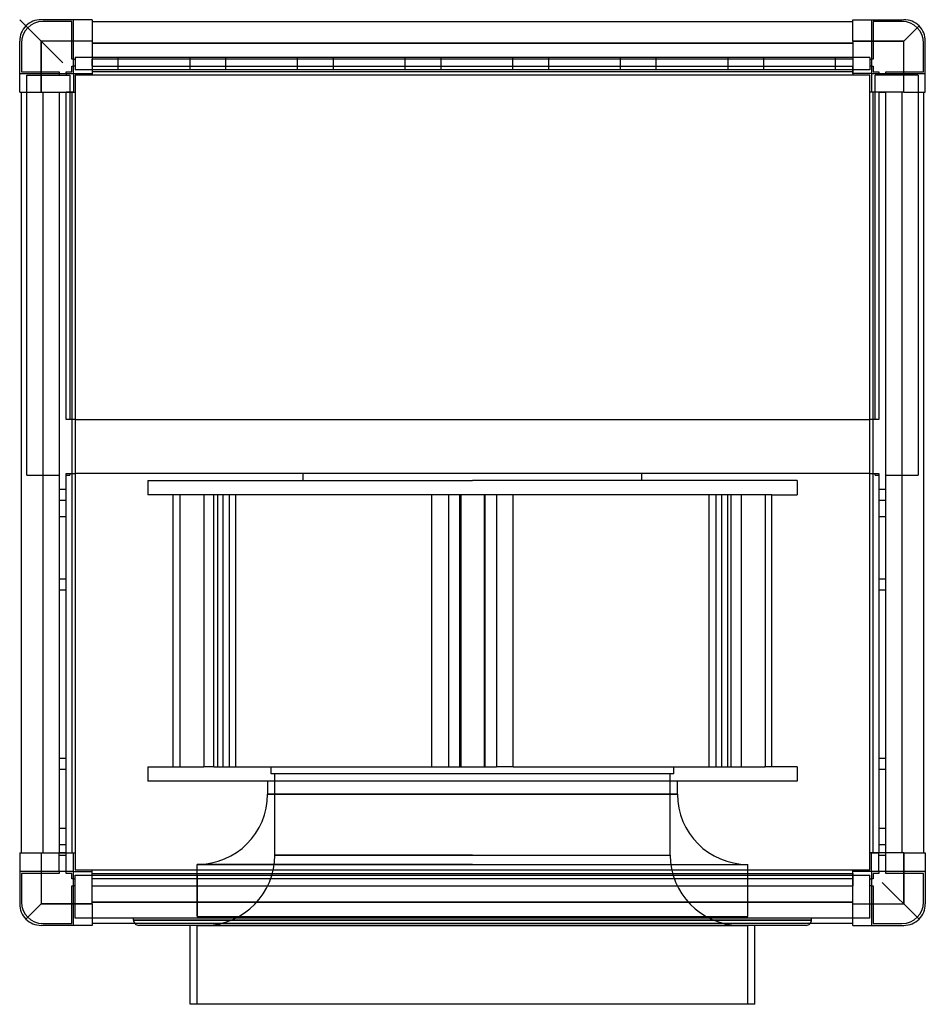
# Model space of a CAD drawing. Header units: millimetres. Extents: x -253 to 253, y -296 to 253.
import ezdxf

# ---------------------------------------------------------------- set-up
doc = ezdxf.new("R2010")
doc.units = ezdxf.units.MM
doc.layers.add('HIDDEN', color=7, linetype='Continuous')
doc.layers.add('THICK', color=7, linetype='Continuous')

msp = doc.modelspace()

# ---------------------------------------------------------------- linework, layer by layer
at = {"layer": 'HIDDEN'}
for p, q in [((-252.5, 252.5), (-240.5, 240.5)), ((-240.5, 252.5), (-240.5, 252.5)), ((-240.5, 252.5), (-240.5, 252.5)), ((-239.5, 251.5), (-239.5, 251.5)), ((-223.5, 251.5), (-239.5, 251.5)), ((-223.5, 251.5), (-223.5, 251.5)), ((-223.5, 230.5), (-223.5, 251.5)), ((-222.5, 252.5), (-222.5, 252.5)), ((-222.5, 252.5), (-222.5, 252.5)), ((-222.5, 222.5), (-222.5, 252.5)), ((-212.1, 252.5), (-212.1, 252.5)), ((-212.1, 252.5), (-212.1, 252.5)), ((-212.1, 251.5), (-212.1, 251.5)), ((-212.1, 251.5), (-212.1, 251.5)), ((212.1, 252.5), (212.1, 252.5)), ((212.1, 252.5), (212.1, 252.5)), ((212.1, 251.5), (212.1, 251.5)), ((212.1, 251.5), (212.1, 251.5)), ((222.5, 252.5), (222.5, 252.5)), ((222.5, 252.5), (222.5, 222.5)), ((222.5, 252.5), (222.5, 252.5)), ((223.5, 251.5), (223.5, 251.5)), ((239.5, 251.5), (223.5, 251.5)), ((223.5, 251.5), (223.5, 230.5)), ((239.5, 251.5), (239.5, 251.5)), ((240.5, 252.5), (240.5, 252.5)), ((240.5, 252.5), (240.5, 252.5)), ((240.5, 240.5), (248.99, 248.99)), ((-252.5, 240.5), (-252.5, 240.5)), ((-252.5, 240.5), (-252.5, 240.5)), ((-251.5, 239.5), (-251.5, 223.5)), ((-251.5, 239.5), (-251.5, 239.5)), ((-212.1, 240.5), (-240.5, 240.5)), ((-240.5, 212.1), (-240.5, 240.5)), ((212.1, 239.5), (-212.1, 239.5)), ((212.1, 240.5), (240.5, 240.5)), ((240.5, 212.1), (240.5, 240.5)), ((251.5, 239.5), (251.5, 239.5)), ((251.5, 223.5), (251.5, 239.5)), ((252.5, 240.5), (252.5, 240.5)), ((252.5, 240.5), (252.5, 240.5)), ((221.5, 231.5), (-221.5, 231.5)), ((-221.5, 231.5), (-221.5, 224.5)), ((-221.5, 231.5), (-221.5, 231.5)), ((-197.5, 231.5), (-197.5, 231.5)), ((-197.5, 231.5), (-197.5, 231.5)), ((-197.5, 231.5), (-197.5, 231.5)), ((-197.5, 231.5), (-197.5, 231.5)), ((-197.5, 231.5), (-197.5, 231.5)), ((-197.5, 231.5), (-197.5, 231.5)), ((-197.5, 231.5), (-197.5, 231.5)), ((-197.5, 224.5), (-197.5, 231.5)), ((-157.5, 231.5), (-157.5, 231.5)), ((-157.5, 231.5), (-157.5, 231.5)), ((-157.5, 231.5), (-157.5, 231.5)), ((-157.5, 231.5), (-157.5, 231.5)), ((-157.5, 231.5), (-157.5, 231.5)), ((-157.5, 231.5), (-157.5, 231.5)), ((-157.5, 224.5), (-157.5, 231.5)), ((-157.5, 231.5), (-157.5, 231.5)), ((-137.5, 231.5), (-137.5, 231.5)), ((-137.5, 231.5), (-137.5, 231.5)), ((-137.5, 231.5), (-137.5, 231.5)), ((-137.5, 231.5), (-137.5, 231.5)), ((-137.5, 231.5), (-137.5, 231.5)), ((-137.5, 231.5), (-137.5, 231.5)), ((-137.5, 231.5), (-137.5, 231.5)), ((-137.5, 224.5), (-137.5, 231.5)), ((-97.5, 231.5), (-97.5, 231.5)), ((-97.5, 231.5), (-97.5, 231.5)), ((-97.5, 231.5), (-97.5, 231.5)), ((-97.5, 231.5), (-97.5, 231.5)), ((-97.5, 231.5), (-97.5, 231.5)), ((-97.5, 231.5), (-97.5, 231.5)), ((-97.5, 224.5), (-97.5, 231.5)), ((-97.5, 231.5), (-97.5, 231.5)), ((-77.5, 231.5), (-77.5, 231.5)), ((-77.5, 231.5), (-77.5, 231.5)), ((-77.5, 231.5), (-77.5, 231.5)), ((-77.5, 231.5), (-77.5, 231.5)), ((-77.5, 231.5), (-77.5, 231.5)), ((-77.5, 231.5), (-77.5, 231.5)), ((-77.5, 231.5), (-77.5, 231.5)), ((-77.5, 224.5), (-77.5, 231.5)), ((-37.5, 231.5), (-37.5, 231.5)), ((-37.5, 231.5), (-37.5, 231.5)), ((-37.5, 231.5), (-37.5, 231.5)), ((-37.5, 231.5), (-37.5, 231.5)), ((-37.5, 231.5), (-37.5, 231.5)), ((-37.5, 231.5), (-37.5, 231.5)), ((-37.5, 224.5), (-37.5, 231.5)), ((-37.5, 231.5), (-37.5, 231.5)), ((-17.5, 231.5), (-17.5, 231.5)), ((-17.5, 231.5), (-17.5, 231.5)), ((-17.5, 231.5), (-17.5, 231.5)), ((-17.5, 231.5), (-17.5, 231.5)), ((-17.5, 231.5), (-17.5, 231.5)), ((-17.5, 231.5), (-17.5, 231.5)), ((-17.5, 231.5), (-17.5, 231.5)), ((-17.5, 224.5), (-17.5, 231.5)), ((22.5, 231.5), (22.5, 231.5)), ((22.5, 231.5), (22.5, 231.5)), ((22.5, 231.5), (22.5, 231.5)), ((22.5, 231.5), (22.5, 231.5)), ((22.5, 231.5), (22.5, 231.5)), ((22.5, 231.5), (22.5, 231.5)), ((22.5, 224.5), (22.5, 231.5)), ((22.5, 231.5), (22.5, 231.5)), ((42.5, 231.5), (42.5, 231.5)), ((42.5, 231.5), (42.5, 231.5)), ((42.5, 231.5), (42.5, 231.5)), ((42.5, 231.5), (42.5, 231.5)), ((42.5, 231.5), (42.5, 231.5)), ((42.5, 231.5), (42.5, 231.5)), ((42.5, 231.5), (42.5, 231.5)), ((42.5, 224.5), (42.5, 231.5)), ((82.5, 231.5), (82.5, 231.5)), ((82.5, 231.5), (82.5, 231.5)), ((82.5, 231.5), (82.5, 231.5)), ((82.5, 231.5), (82.5, 231.5)), ((82.5, 231.5), (82.5, 231.5)), ((82.5, 231.5), (82.5, 231.5)), ((82.5, 224.5), (82.5, 231.5)), ((82.5, 231.5), (82.5, 231.5)), ((102.5, 231.5), (102.5, 231.5)), ((102.5, 231.5), (102.5, 231.5)), ((102.5, 231.5), (102.5, 231.5)), ((102.5, 231.5), (102.5, 231.5)), ((102.5, 231.5), (102.5, 231.5)), ((102.5, 231.5), (102.5, 231.5)), ((102.5, 231.5), (102.5, 231.5)), ((102.5, 224.5), (102.5, 231.5)), ((142.5, 231.5), (142.5, 231.5)), ((142.5, 231.5), (142.5, 231.5)), ((142.5, 231.5), (142.5, 231.5)), ((142.5, 231.5), (142.5, 231.5)), ((142.5, 231.5), (142.5, 231.5)), ((142.5, 231.5), (142.5, 231.5)), ((142.5, 224.5), (142.5, 231.5)), ((142.5, 231.5), (142.5, 231.5)), ((162.5, 231.5), (162.5, 231.5)), ((162.5, 231.5), (162.5, 231.5)), ((162.5, 231.5), (162.5, 231.5)), ((162.5, 231.5), (162.5, 231.5)), ((162.5, 231.5), (162.5, 231.5)), ((162.5, 231.5), (162.5, 231.5)), ((162.5, 231.5), (162.5, 231.5)), ((162.5, 224.5), (162.5, 231.5)), ((202.5, 231.5), (202.5, 231.5)), ((202.5, 231.5), (202.5, 231.5)), ((202.5, 231.5), (202.5, 231.5)), ((202.5, 231.5), (202.5, 231.5)), ((202.5, 231.5), (202.5, 231.5)), ((202.5, 231.5), (202.5, 231.5)), ((202.5, 224.5), (202.5, 231.5)), ((202.5, 231.5), (202.5, 231.5)), ((221.5, 231.5), (221.5, 231.5)), ((221.5, 231.5), (221.5, 224.5)), ((-223.5, 230.5), (-223.5, 230.5)), ((-222.5, 230.5), (-223.5, 230.5)), ((-223.5, 226.5), (-222.5, 226.5)), ((-223.5, 226.5), (-223.5, 226.5)), ((-223.5, 223.5), (-223.5, 226.5)), ((-222.5, 230.5), (-221.5, 230.5)), ((-221.5, 226.5), (-222.5, 226.5)), ((-221.5, 230.5), (-221.5, 230.5)), ((-221.5, 226.5), (-221.5, 226.5)), ((-212.1, 230.5), (-212.1, 230.5)), ((-212.1, 230.5), (-212.1, 230.5)), ((212.1, 230.5), (-212.1, 230.5)), ((-212.1, 230.5), (-212.1, 230.5)), ((-212.1, 230.5), (-212.1, 230.5)), ((-212.1, 226.5), (-212.1, 230.5)), ((-212.1, 226.5), (-212.1, 226.5)), ((-212.1, 226.5), (-212.1, 226.5)), ((-212.1, 226.5), (-212.1, 226.5)), ((-212.1, 226.5), (212.1, 226.5)), ((-212.1, 226.5), (-212.1, 226.5)), ((-212.1, 226.5), (-212.1, 223.5)), ((212.1, 230.5), (212.1, 230.5)), ((212.1, 230.5), (212.1, 226.5)), ((212.1, 230.5), (212.1, 230.5)), ((212.1, 230.5), (212.1, 230.5)), ((212.1, 230.5), (212.1, 230.5)), ((212.1, 226.5), (212.1, 226.5)), ((212.1, 226.5), (212.1, 226.5)), ((212.1, 226.5), (212.1, 226.5)), ((212.1, 226.5), (212.1, 226.5)), ((212.1, 223.5), (212.1, 226.5)), ((221.5, 230.5), (221.5, 230.5)), ((221.5, 230.5), (222.5, 230.5)), ((221.5, 226.5), (221.5, 226.5)), ((222.5, 226.5), (221.5, 226.5)), ((223.5, 230.5), (222.5, 230.5)), ((222.5, 226.5), (223.5, 226.5)), ((223.5, 230.5), (223.5, 230.5)), ((223.5, 226.5), (223.5, 226.5)), ((223.5, 226.5), (223.5, 223.5)), ((-252.5, 222.5), (-252.5, 222.5)), ((-252.5, 222.5), (-222.5, 222.5)), ((-252.5, 222.5), (-252.5, 222.5)), ((-251.5, 223.5), (-251.5, 223.5)), ((-251.5, 223.5), (-230.5, 223.5)), ((-248.5, 221.5), (-248.5, 221.5)), ((-248.5, 221.5), (-224.5, 221.5)), ((-248.5, -1.5), (-248.5, 221.5)), ((-230.5, 223.5), (-230.5, 222.5)), ((-230.5, 223.5), (-230.5, 223.5)), ((-230.5, 222.5), (-230.5, 221.5)), ((-230.5, 221.5), (-230.5, 221.5)), ((-226.5, 223.5), (-226.5, 223.5)), ((-226.5, 222.5), (-226.5, 223.5)), ((-226.5, 223.5), (-223.5, 223.5)), ((-226.5, 222.5), (-226.5, 221.5)), ((-226.5, 221.5), (-226.5, 221.5)), ((-224.5, 221.5), (-224.5, 221.5)), ((-224.5, 221.5), (-224.5, 29.5)), ((-223.5, 223.5), (-223.5, 223.5)), ((-222.5, 222.5), (-222.5, 222.5)), ((-222.5, 222.5), (-222.5, 222.5)), ((-222.5, 222.5), (-222.5, 222.5)), ((-222.5, 222.5), (-222.5, 222.5)), ((221.5, 224.5), (-221.5, 224.5)), ((-221.5, 224.5), (-221.5, 224.5)), ((-221.5, 221.5), (-221.5, 221.5)), ((-221.5, 221.5), (-221.5, 221.5)), ((-212.1, 223.5), (-212.1, 222.5)), ((-212.1, 223.5), (-212.1, 223.5)), ((-212.1, 223.5), (-212.1, 223.5)), ((-212.1, 223.5), (-212.1, 223.5)), ((-212.1, 223.5), (-212.1, 223.5)), ((-212.1, 222.5), (-212.1, 222.5)), ((-212.1, 222.5), (-212.1, 222.5)), ((-212.1, 222.5), (-212.1, 222.5)), ((-212.1, 222.5), (-212.1, 222.5)), ((-212.1, 222.5), (-212.1, 222.5)), ((-212.1, 222.5), (-212.1, 222.5)), ((-212.1, 221.5), (-212.1, 221.5)), ((-212.1, 221.5), (-212.1, 221.5)), ((-197.5, 224.5), (-197.5, 224.5)), ((-197.5, 224.5), (-197.5, 224.5)), ((-197.5, 224.5), (-197.5, 224.5)), ((-197.5, 224.5), (-197.5, 224.5)), ((-197.5, 224.5), (-197.5, 224.5)), ((-197.5, 224.5), (-197.5, 224.5)), ((-197.5, 224.5), (-197.5, 224.5)), ((-157.5, 224.5), (-157.5, 224.5)), ((-157.5, 224.5), (-157.5, 224.5)), ((-157.5, 224.5), (-157.5, 224.5)), ((-157.5, 224.5), (-157.5, 224.5)), ((-157.5, 224.5), (-157.5, 224.5)), ((-157.5, 224.5), (-157.5, 224.5)), ((-157.5, 224.5), (-157.5, 224.5)), ((-137.5, 224.5), (-137.5, 224.5)), ((-137.5, 224.5), (-137.5, 224.5)), ((-137.5, 224.5), (-137.5, 224.5)), ((-137.5, 224.5), (-137.5, 224.5)), ((-137.5, 224.5), (-137.5, 224.5)), ((-137.5, 224.5), (-137.5, 224.5)), ((-137.5, 224.5), (-137.5, 224.5)), ((-97.5, 224.5), (-97.5, 224.5)), ((-97.5, 224.5), (-97.5, 224.5)), ((-97.5, 224.5), (-97.5, 224.5)), ((-97.5, 224.5), (-97.5, 224.5)), ((-97.5, 224.5), (-97.5, 224.5)), ((-97.5, 224.5), (-97.5, 224.5)), ((-97.5, 224.5), (-97.5, 224.5)), ((-77.5, 224.5), (-77.5, 224.5)), ((-77.5, 224.5), (-77.5, 224.5)), ((-77.5, 224.5), (-77.5, 224.5)), ((-77.5, 224.5), (-77.5, 224.5)), ((-77.5, 224.5), (-77.5, 224.5)), ((-77.5, 224.5), (-77.5, 224.5)), ((-77.5, 224.5), (-77.5, 224.5)), ((-37.5, 224.5), (-37.5, 224.5)), ((-37.5, 224.5), (-37.5, 224.5)), ((-37.5, 224.5), (-37.5, 224.5)), ((-37.5, 224.5), (-37.5, 224.5)), ((-37.5, 224.5), (-37.5, 224.5)), ((-37.5, 224.5), (-37.5, 224.5)), ((-37.5, 224.5), (-37.5, 224.5)), ((-17.5, 224.5), (-17.5, 224.5)), ((-17.5, 224.5), (-17.5, 224.5)), ((-17.5, 224.5), (-17.5, 224.5)), ((-17.5, 224.5), (-17.5, 224.5)), ((-17.5, 224.5), (-17.5, 224.5)), ((-17.5, 224.5), (-17.5, 224.5)), ((-17.5, 224.5), (-17.5, 224.5)), ((22.5, 224.5), (22.5, 224.5)), ((22.5, 224.5), (22.5, 224.5)), ((22.5, 224.5), (22.5, 224.5)), ((22.5, 224.5), (22.5, 224.5)), ((22.5, 224.5), (22.5, 224.5)), ((22.5, 224.5), (22.5, 224.5)), ((22.5, 224.5), (22.5, 224.5)), ((42.5, 224.5), (42.5, 224.5)), ((42.5, 224.5), (42.5, 224.5)), ((42.5, 224.5), (42.5, 224.5)), ((42.5, 224.5), (42.5, 224.5)), ((42.5, 224.5), (42.5, 224.5)), ((42.5, 224.5), (42.5, 224.5)), ((42.5, 224.5), (42.5, 224.5)), ((82.5, 224.5), (82.5, 224.5)), ((82.5, 224.5), (82.5, 224.5)), ((82.5, 224.5), (82.5, 224.5)), ((82.5, 224.5), (82.5, 224.5)), ((82.5, 224.5), (82.5, 224.5)), ((82.5, 224.5), (82.5, 224.5)), ((82.5, 224.5), (82.5, 224.5)), ((102.5, 224.5), (102.5, 224.5)), ((102.5, 224.5), (102.5, 224.5)), ((102.5, 224.5), (102.5, 224.5)), ((102.5, 224.5), (102.5, 224.5)), ((102.5, 224.5), (102.5, 224.5)), ((102.5, 224.5), (102.5, 224.5)), ((102.5, 224.5), (102.5, 224.5)), ((142.5, 224.5), (142.5, 224.5)), ((142.5, 224.5), (142.5, 224.5)), ((142.5, 224.5), (142.5, 224.5)), ((142.5, 224.5), (142.5, 224.5)), ((142.5, 224.5), (142.5, 224.5)), ((142.5, 224.5), (142.5, 224.5)), ((142.5, 224.5), (142.5, 224.5)), ((162.5, 224.5), (162.5, 224.5)), ((162.5, 224.5), (162.5, 224.5)), ((162.5, 224.5), (162.5, 224.5)), ((162.5, 224.5), (162.5, 224.5)), ((162.5, 224.5), (162.5, 224.5)), ((162.5, 224.5), (162.5, 224.5)), ((162.5, 224.5), (162.5, 224.5)), ((202.5, 224.5), (202.5, 224.5)), ((202.5, 224.5), (202.5, 224.5)), ((202.5, 224.5), (202.5, 224.5)), ((202.5, 224.5), (202.5, 224.5)), ((202.5, 224.5), (202.5, 224.5)), ((202.5, 224.5), (202.5, 224.5)), ((202.5, 224.5), (202.5, 224.5)), ((212.1, 222.5), (212.1, 223.5)), ((212.1, 223.5), (212.1, 223.5)), ((212.1, 223.5), (212.1, 223.5)), ((212.1, 223.5), (212.1, 223.5)), ((212.1, 223.5), (212.1, 223.5)), ((212.1, 222.5), (212.1, 222.5)), ((212.1, 222.5), (212.1, 222.5)), ((212.1, 222.5), (212.1, 222.5)), ((212.1, 222.5), (212.1, 222.5)), ((212.1, 222.5), (212.1, 222.5)), ((212.1, 222.5), (212.1, 222.5)), ((212.1, 221.5), (212.1, 221.5)), ((212.1, 221.5), (212.1, 221.5)), ((221.5, 224.5), (221.5, 224.5)), ((221.5, 221.5), (221.5, 221.5)), ((221.5, 221.5), (221.5, 221.5)), ((222.5, 222.5), (222.5, 222.5)), ((222.5, 222.5), (222.5, 222.5)), ((222.5, 222.5), (252.5, 222.5)), ((222.5, 222.5), (222.5, 222.5)), ((222.5, 222.5), (222.5, 222.5)), ((223.5, 223.5), (223.5, 223.5)), ((223.5, 223.5), (226.5, 223.5)), ((224.5, 221.5), (224.5, 221.5)), ((248.5, 221.5), (224.5, 221.5)), ((224.5, 29.5), (224.5, 221.5)), ((226.5, 223.5), (226.5, 222.5)), ((226.5, 223.5), (226.5, 223.5)), ((226.5, 222.5), (226.5, 221.5)), ((226.5, 221.5), (226.5, 221.5)), ((230.5, 223.5), (230.5, 223.5)), ((230.5, 223.5), (251.5, 223.5)), ((230.5, 222.5), (230.5, 223.5)), ((230.5, 222.5), (230.5, 221.5)), ((230.5, 221.5), (230.5, 221.5)), ((248.5, 221.5), (248.5, 221.5)), ((248.5, 221.5), (248.5, -1.5)), ((251.5, 223.5), (251.5, 223.5)), ((252.5, 222.5), (252.5, 222.5)), ((252.5, 222.5), (252.5, 222.5)), ((-252.5, 212.1), (-252.5, 212.1)), ((-252.5, 212.1), (-252.5, 212.1)), ((-251.5, 212.1), (-251.5, 212.1)), ((-251.5, 212.1), (-251.5, 212.1)), ((-239.5, -212.1), (-239.5, 212.1)), ((-230.5, 212.1), (-230.5, 212.1)), ((-230.5, 212.1), (-230.5, 212.1)), ((-230.5, 212.1), (-230.5, 212.1)), ((-230.5, 212.1), (-230.5, -212.1)), ((-230.5, 212.1), (-230.5, 212.1)), ((-230.5, 212.1), (-226.5, 212.1)), ((-226.5, 212.1), (-226.5, 212.1)), ((-226.5, 212.1), (-226.5, 212.1)), ((-226.5, 212.1), (-226.5, 212.1)), ((-226.5, 212.1), (-226.5, 212.1)), ((-226.5, 29.5), (-226.5, 212.1)), ((-223.5, 212.1), (-226.5, 212.1)), ((-222.5, 212.1), (-223.5, 212.1)), ((-223.5, 212.1), (-223.5, 212.1)), ((-223.5, 212.1), (-223.5, 212.1)), ((-223.5, 212.1), (-223.5, 212.1)), ((-223.5, 212.1), (-223.5, 212.1)), ((-222.5, 212.1), (-222.5, 212.1)), ((-222.5, 212.1), (-222.5, 212.1)), ((-222.5, 212.1), (-222.5, 212.1)), ((-222.5, 212.1), (-222.5, 212.1)), ((-222.5, 212.1), (-222.5, 212.1)), ((-222.5, 212.1), (-222.5, 212.1)), ((-221.5, 212.1), (-221.5, 212.1)), ((-221.5, 212.1), (-221.5, 212.1)), ((221.5, 212.1), (221.5, 212.1)), ((221.5, 212.1), (221.5, 212.1)), ((223.5, 212.1), (222.5, 212.1)), ((222.5, 212.1), (222.5, 212.1)), ((222.5, 212.1), (222.5, 212.1)), ((222.5, 212.1), (222.5, 212.1)), ((222.5, 212.1), (222.5, 212.1)), ((222.5, 212.1), (222.5, 212.1)), ((222.5, 212.1), (222.5, 212.1)), ((226.5, 212.1), (223.5, 212.1)), ((223.5, 212.1), (223.5, 212.1)), ((223.5, 212.1), (223.5, 212.1)), ((223.5, 212.1), (223.5, 212.1)), ((223.5, 212.1), (223.5, 212.1)), ((226.5, 212.1), (226.5, 212.1)), ((226.5, 212.1), (226.5, 212.1)), ((226.5, 212.1), (230.5, 212.1)), ((226.5, 212.1), (226.5, 29.5)), ((226.5, 212.1), (226.5, 212.1)), ((226.5, 212.1), (226.5, 212.1)), ((230.5, 212.1), (230.5, 212.1)), ((230.5, 212.1), (230.5, 212.1)), ((230.5, 212.1), (230.5, 212.1)), ((230.5, -212.1), (230.5, 212.1)), ((230.5, 212.1), (230.5, 212.1)), ((239.5, 212.1), (239.5, -212.1)), ((251.5, 212.1), (251.5, 212.1)), ((251.5, 212.1), (251.5, 212.1)), ((252.5, 212.1), (252.5, 212.1)), ((252.5, 212.1), (252.5, 212.1)), ((-226.5, 29.5), (-226.5, 29.5)), ((-226.5, 29.5), (-226.5, 29.5)), ((-223.5, 29.5), (-226.5, 29.5)), ((-224.5, 29.5), (-224.5, 29.5)), ((-221.5, 29.5), (-223.5, 29.5)), ((-223.5, 29.5), (-223.5, 29.5)), ((-223.5, 29.5), (-223.5, 29.5)), ((-221.5, 29.5), (221.5, 29.5)), ((-221.5, 29.5), (-221.5, 29.5)), ((-221.5, 29.5), (-221.5, 29.5)), ((221.5, 29.5), (221.5, 29.5)), ((223.5, 29.5), (221.5, 29.5)), ((221.5, 29.5), (221.5, 29.5)), ((223.5, 29.5), (223.5, 29.5)), ((226.5, 29.5), (223.5, 29.5)), ((223.5, 29.5), (223.5, 29.5)), ((224.5, 29.5), (224.5, 29.5)), ((226.5, 29.5), (226.5, 29.5)), ((226.5, 29.5), (226.5, 29.5)), ((-248.5, -1.5), (-230.5, -1.5)), ((-248.5, -1.5), (-248.5, -1.5)), ((-230.5, -1.5), (-230.5, -1.5)), ((-226.5, -0.5), (-223.5, -0.5)), ((-226.5, -0.5), (-226.5, -0.5)), ((-226.5, -0.5), (-226.5, -0.5)), ((-226.5, -212.1), (-226.5, -0.5)), ((-226.5, -1.5), (-224.5, -1.5)), ((-226.5, -1.5), (-226.5, -1.5)), ((-224.5, -0.5), (-224.5, -0.5)), ((-224.5, -0.5), (-224.5, -1.5)), ((-224.5, -1.5), (-224.5, -1.5)), ((-223.5, -0.5), (-221.5, -0.5)), ((-223.5, -0.5), (-223.5, -0.5)), ((-223.5, -0.5), (-223.5, -0.5)), ((221.5, -0.5), (-221.5, -0.5)), ((-221.5, -0.5), (-221.5, -0.5)), ((-221.5, -0.5), (-221.5, -0.5)), ((-181.12, -4.5), (0, -4.5)), ((-181.12, -4.5), (-181.12, -12.5)), ((-94.5, -4.5), (-94.5, -0.5)), ((181.12, -4.5), (0, -4.5)), ((94.5, -4.5), (94.5, -0.5)), ((181.12, -4.5), (181.12, -12.5)), ((221.5, -0.5), (221.5, -0.5)), ((221.5, -0.5), (223.5, -0.5)), ((221.5, -0.5), (221.5, -0.5)), ((223.5, -0.5), (223.5, -0.5)), ((223.5, -0.5), (226.5, -0.5)), ((223.5, -0.5), (223.5, -0.5)), ((224.5, -0.5), (224.5, -0.5)), ((224.5, -1.5), (224.5, -0.5)), ((224.5, -1.5), (226.5, -1.5)), ((224.5, -1.5), (224.5, -1.5)), ((226.5, -0.5), (226.5, -0.5)), ((226.5, -0.5), (226.5, -0.5)), ((226.5, -0.5), (226.5, -212.1)), ((226.5, -1.5), (226.5, -1.5)), ((230.5, -1.5), (248.5, -1.5)), ((230.5, -1.5), (230.5, -1.5)), ((248.5, -1.5), (248.5, -1.5)), ((-226.5, -9.5), (-230.5, -9.5)), ((-226.5, -9.5), (-230.5, -9.5)), ((-226.5, -9.5), (-230.5, -9.5)), ((-226.5, -9.5), (-230.5, -9.5)), ((230.5, -9.5), (226.5, -9.5)), ((230.5, -9.5), (226.5, -9.5)), ((230.5, -9.5), (226.5, -9.5)), ((230.5, -9.5), (226.5, -9.5)), ((-226.5, -15.5), (-230.5, -15.5)), ((-226.5, -15.5), (-230.5, -15.5)), ((-226.5, -15.5), (-230.5, -15.5)), ((-226.5, -15.5), (-230.5, -15.5)), ((-149.75, -12.5), (-181.12, -12.5)), ((-166.95, -164), (-166.95, -12.5)), ((-163.11, -12.5), (-163.11, -164)), ((-149.75, -12.5), (-149.75, -164)), ((-144.31, -12.5), (-149.75, -12.5)), ((0, -12.5), (-144.31, -12.5)), ((-144.31, -164), (-144.31, -12.5)), ((-142.22, -12.5), (-142.22, -164)), ((-139.12, -164), (-139.12, -12.5)), ((-135.75, -12.5), (-135.75, -164)), ((-132.02, -164), (-132.02, -12.5)), ((-22.64, -164), (-22.64, -12.5)), ((-13.36, -12.5), (-13.36, -164)), ((-7.1, -164), (-7.1, -12.5)), ((-6.47, -12.5), (-6.47, -164)), ((13.36, -12.5), (0, -12.5)), ((6.47, -12.5), (6.47, -164)), ((7.1, -164), (7.1, -12.5)), ((13.36, -12.5), (13.36, -164)), ((22.64, -12.5), (13.36, -12.5)), ((22.64, -164), (22.64, -12.5)), ((163.11, -12.5), (22.64, -12.5)), ((132.02, -164), (132.02, -12.5)), ((135.75, -12.5), (135.75, -164)), ((139.12, -164), (139.12, -12.5)), ((142.22, -12.5), (142.22, -164)), ((144.31, -164), (144.31, -12.5)), ((149.75, -12.5), (149.75, -164)), ((166.95, -12.5), (162.91, -12.5)), ((163.11, -12.5), (163.11, -164)), ((166.95, -164), (166.95, -12.5)), ((166.95, -12.5), (181.12, -12.5)), ((230.5, -15.5), (226.5, -15.5)), ((230.5, -15.5), (226.5, -15.5)), ((230.5, -15.5), (226.5, -15.5)), ((230.5, -15.5), (226.5, -15.5)), ((-230.5, -24.5), (-226.5, -24.5)), ((-230.5, -24.5), (-230.5, -24.5)), ((-226.5, -24.5), (-226.5, -24.5)), ((226.5, -24.5), (226.5, -24.5)), ((226.5, -24.5), (230.5, -24.5)), ((230.5, -24.5), (230.5, -24.5)), ((-226.5, -59.5), (-230.5, -59.5)), ((-226.5, -59.5), (-230.5, -59.5)), ((230.5, -59.5), (226.5, -59.5)), ((230.5, -59.5), (226.5, -59.5)), ((-226.5, -65.5), (-230.5, -65.5)), ((-226.5, -65.5), (-230.5, -65.5)), ((230.5, -65.5), (226.5, -65.5)), ((230.5, -65.5), (226.5, -65.5)), ((-226.5, -159.5), (-230.5, -159.5)), ((-226.5, -159.5), (-230.5, -159.5)), ((-181.12, -164), (-149.75, -164)), ((-181.12, -164), (-181.12, -172)), ((-144.31, -164), (-149.75, -164)), ((-144.31, -164), (0, -164)), ((-112.25, -168), (-112.25, -164)), ((0, -164), (13.36, -164)), ((22.64, -164), (13.36, -164)), ((22.64, -164), (163.11, -164)), ((112.25, -168), (112.25, -164)), ((166.95, -164), (162.91, -164)), ((181.12, -164), (166.95, -164)), ((181.12, -164), (181.12, -172)), ((230.5, -159.5), (226.5, -159.5)), ((230.5, -159.5), (226.5, -159.5)), ((-226.5, -165.5), (-230.5, -165.5)), ((-226.5, -165.5), (-230.5, -165.5)), ((0, -168), (-112.25, -168)), ((-110.25, -213.26), (-110.25, -168)), ((112.25, -168), (0, -168)), ((110.25, -213.26), (110.25, -168)), ((230.5, -165.5), (226.5, -165.5)), ((230.5, -165.5), (226.5, -165.5)), ((0, -172), (-181.12, -172)), ((-114.25, -172), (-114.25, -179.25)), ((181.12, -172), (0, -172)), ((114.25, -179.25), (114.25, -172)), ((-114.25, -179.25), (0, -179.25)), ((0, -179.25), (-114.25, -179.25)), ((0, -179.25), (114.25, -179.25)), ((114.25, -179.25), (0, -179.25)), ((-230.5, -198.5), (-230.5, -198.5)), ((-226.5, -198.5), (-230.5, -198.5)), ((-226.5, -198.5), (-226.5, -198.5)), ((226.5, -198.5), (226.5, -198.5)), ((230.5, -198.5), (226.5, -198.5)), ((230.5, -198.5), (230.5, -198.5)), ((-226.5, -207.5), (-230.5, -207.5)), ((-226.5, -207.5), (-230.5, -207.5)), ((-226.5, -207.5), (-230.5, -207.5)), ((-226.5, -207.5), (-230.5, -207.5)), ((230.5, -207.5), (226.5, -207.5)), ((230.5, -207.5), (226.5, -207.5)), ((230.5, -207.5), (226.5, -207.5)), ((230.5, -207.5), (226.5, -207.5)), ((-252.5, -212.1), (-252.5, -212.1)), ((-252.5, -212.1), (-252.5, -212.1)), ((-251.5, -212.1), (-251.5, -212.1)), ((-251.5, -212.1), (-251.5, -212.1)), ((-240.5, -212.1), (-240.5, -240.5)), ((-230.5, -212.1), (-230.5, -212.1)), ((-230.5, -212.1), (-230.5, -212.1)), ((-230.5, -222.5), (-230.5, -212.1)), ((-230.5, -212.1), (-230.5, -212.1)), ((-230.5, -212.1), (-230.5, -212.1)), ((-226.5, -212.1), (-230.5, -212.1)), ((-226.5, -213.5), (-230.5, -213.5)), ((-226.5, -213.5), (-230.5, -213.5)), ((-226.5, -213.5), (-230.5, -213.5)), ((-226.5, -213.5), (-230.5, -213.5)), ((-226.5, -212.1), (-226.5, -212.1)), ((-226.5, -212.1), (-226.5, -212.1)), ((-226.5, -222.5), (-226.5, -212.1)), ((-226.5, -212.1), (-226.5, -212.1)), ((-226.5, -212.1), (-226.5, -212.1)), ((-226.5, -212.1), (-223.5, -212.1)), ((-223.5, -212.1), (-222.5, -212.1)), ((-223.5, -212.1), (-223.5, -212.1)), ((-223.5, -212.1), (-223.5, -212.1)), ((-223.5, -212.1), (-223.5, -212.1)), ((-223.5, -212.1), (-223.5, -212.1)), ((-222.5, -212.1), (-222.5, -212.1)), ((-222.5, -212.1), (-222.5, -212.1)), ((-222.5, -212.1), (-222.5, -212.1)), ((-222.5, -212.1), (-222.5, -212.1)), ((-222.5, -212.1), (-222.5, -212.1)), ((-222.5, -212.1), (-222.5, -212.1)), ((-221.5, -212.1), (-221.5, -212.1)), ((-221.5, -212.1), (-221.5, -212.1)), ((0, -213.26), (-110.25, -213.26)), ((-110.25, -213.26), (0, -213.26)), ((0, -213.26), (110.25, -213.26)), ((221.5, -212.1), (221.5, -212.1)), ((221.5, -212.1), (221.5, -212.1)), ((222.5, -212.1), (223.5, -212.1)), ((222.5, -212.1), (222.5, -212.1)), ((222.5, -212.1), (222.5, -212.1)), ((222.5, -212.1), (222.5, -212.1)), ((222.5, -212.1), (222.5, -212.1)), ((222.5, -212.1), (222.5, -212.1)), ((222.5, -212.1), (222.5, -212.1)), ((223.5, -212.1), (223.5, -212.1)), ((223.5, -212.1), (226.5, -212.1)), ((223.5, -212.1), (223.5, -212.1)), ((223.5, -212.1), (223.5, -212.1)), ((223.5, -212.1), (223.5, -212.1)), ((226.5, -212.1), (226.5, -212.1)), ((226.5, -212.1), (226.5, -212.1)), ((226.5, -222.5), (226.5, -212.1)), ((226.5, -212.1), (226.5, -212.1)), ((226.5, -212.1), (226.5, -212.1)), ((230.5, -212.1), (226.5, -212.1)), ((230.5, -213.5), (226.5, -213.5)), ((230.5, -213.5), (226.5, -213.5)), ((230.5, -213.5), (226.5, -213.5)), ((230.5, -213.5), (226.5, -213.5)), ((230.5, -212.1), (230.5, -212.1)), ((230.5, -212.1), (230.5, -212.1)), ((230.5, -222.5), (230.5, -212.1)), ((230.5, -212.1), (230.5, -212.1)), ((230.5, -212.1), (230.5, -212.1)), ((240.5, -212.1), (240.5, -240.5)), ((251.5, -212.1), (251.5, -212.1)), ((251.5, -212.1), (251.5, -212.1)), ((252.5, -212.1), (252.5, -212.1)), ((252.5, -212.1), (252.5, -212.1)), ((0, -218.5), (-153.5, -218.5)), ((-153.5, -218.5), (0, -218.5)), ((-153.5, -224.5), (-153.5, -218.5)), ((0, -218.5), (153.5, -218.5)), ((153.5, -224.5), (153.5, -218.5)), ((-252.5, -222.5), (-252.5, -222.5)), ((-252.5, -222.5), (-252.5, -222.5)), ((-222.5, -222.5), (-252.5, -222.5)), ((-251.5, -223.5), (-251.5, -239.5)), ((-251.5, -223.5), (-251.5, -223.5)), ((-230.5, -223.5), (-251.5, -223.5)), ((-230.5, -222.5), (-230.5, -223.5)), ((-230.5, -223.5), (-230.5, -223.5)), ((-226.5, -223.5), (-226.5, -222.5)), ((-226.5, -223.5), (-226.5, -223.5)), ((-223.5, -223.5), (-226.5, -223.5)), ((-223.5, -223.5), (-223.5, -223.5)), ((-223.5, -226.5), (-223.5, -223.5)), ((-222.5, -222.5), (-222.5, -222.5)), ((-222.5, -222.5), (-222.5, -222.5)), ((-222.5, -222.5), (-222.5, -222.5)), ((-222.5, -252.5), (-222.5, -222.5)), ((-222.5, -222.5), (-222.5, -222.5)), ((-221.5, -221.5), (-221.5, -221.5)), ((-221.5, -221.5), (-221.5, -221.5)), ((-221.5, -248.5), (-221.5, -224.5)), ((-221.5, -224.5), (-221.5, -224.5)), ((-221.5, -224.5), (221.5, -224.5)), ((-212.1, -221.5), (-212.1, -221.5)), ((-212.1, -221.5), (-212.1, -221.5)), ((-212.1, -222.5), (-212.1, -222.5)), ((-212.1, -223.5), (-212.1, -222.5)), ((-212.1, -222.5), (-212.1, -222.5)), ((-212.1, -222.5), (-212.1, -222.5)), ((-212.1, -222.5), (-212.1, -222.5)), ((-212.1, -222.5), (-212.1, -222.5)), ((-212.1, -222.5), (-212.1, -222.5)), ((-212.1, -223.5), (-212.1, -223.5)), ((-212.1, -223.5), (-212.1, -223.5)), ((-212.1, -223.5), (-212.1, -223.5)), ((-212.1, -223.5), (-212.1, -223.5)), ((-212.1, -226.5), (-212.1, -223.5)), ((-153.5, -224.5), (-153.5, -247.5)), ((-153.5, -247.5), (-153.5, -224.5)), ((153.5, -247.5), (153.5, -224.5)), ((153.5, -247.5), (153.5, -224.5)), ((212.1, -221.5), (212.1, -221.5)), ((212.1, -221.5), (212.1, -221.5)), ((212.1, -222.5), (212.1, -222.5)), ((212.1, -223.5), (212.1, -222.5)), ((212.1, -222.5), (212.1, -222.5)), ((212.1, -222.5), (212.1, -222.5)), ((212.1, -222.5), (212.1, -222.5)), ((212.1, -222.5), (212.1, -222.5)), ((212.1, -222.5), (212.1, -222.5)), ((212.1, -223.5), (212.1, -223.5)), ((212.1, -223.5), (212.1, -223.5)), ((212.1, -223.5), (212.1, -223.5)), ((212.1, -223.5), (212.1, -226.5)), ((212.1, -223.5), (212.1, -223.5)), ((221.5, -221.5), (221.5, -221.5)), ((221.5, -221.5), (221.5, -221.5)), ((221.5, -224.5), (221.5, -224.5)), ((221.5, -248.5), (221.5, -224.5)), ((222.5, -222.5), (222.5, -252.5)), ((222.5, -222.5), (222.5, -222.5)), ((252.5, -222.5), (222.5, -222.5)), ((222.5, -222.5), (222.5, -222.5)), ((222.5, -222.5), (222.5, -222.5)), ((222.5, -222.5), (222.5, -222.5)), ((223.5, -223.5), (223.5, -223.5)), ((226.5, -223.5), (223.5, -223.5)), ((223.5, -223.5), (223.5, -226.5)), ((226.5, -222.5), (226.5, -223.5)), ((226.5, -223.5), (226.5, -223.5)), ((230.5, -223.5), (230.5, -222.5)), ((230.5, -223.5), (230.5, -223.5)), ((251.5, -223.5), (230.5, -223.5)), ((251.5, -223.5), (251.5, -223.5)), ((251.5, -239.5), (251.5, -223.5)), ((252.5, -222.5), (252.5, -222.5)), ((252.5, -222.5), (252.5, -222.5)), ((-223.5, -226.5), (-223.5, -226.5)), ((-222.5, -226.5), (-223.5, -226.5)), ((-223.5, -230.5), (-222.5, -230.5)), ((-223.5, -230.5), (-223.5, -230.5)), ((-223.5, -251.5), (-223.5, -230.5)), ((-222.5, -226.5), (-221.5, -226.5)), ((-221.5, -230.5), (-222.5, -230.5)), ((-221.5, -226.5), (-221.5, -226.5)), ((-221.5, -230.5), (-221.5, -230.5)), ((-212.1, -226.5), (-212.1, -226.5)), ((-212.1, -226.5), (-212.1, -226.5)), ((-212.1, -230.5), (-212.1, -226.5)), ((-212.1, -226.5), (-212.1, -226.5)), ((212.1, -226.5), (-212.1, -226.5)), ((-212.1, -226.5), (-212.1, -226.5)), ((-212.1, -230.5), (-212.1, -230.5)), ((-212.1, -230.5), (-212.1, -230.5)), ((-212.1, -230.5), (-212.1, -230.5)), ((-212.1, -230.5), (212.1, -230.5)), ((-212.1, -230.5), (-212.1, -230.5)), ((212.1, -226.5), (212.1, -226.5)), ((212.1, -226.5), (212.1, -226.5)), ((212.1, -226.5), (212.1, -226.5)), ((212.1, -226.5), (212.1, -226.5)), ((212.1, -226.5), (212.1, -230.5)), ((212.1, -230.5), (212.1, -230.5)), ((212.1, -230.5), (212.1, -230.5)), ((212.1, -230.5), (212.1, -230.5)), ((212.1, -230.5), (212.1, -230.5)), ((221.5, -226.5), (221.5, -226.5)), ((221.5, -226.5), (222.5, -226.5)), ((221.5, -230.5), (221.5, -230.5)), ((222.5, -230.5), (221.5, -230.5)), ((223.5, -226.5), (222.5, -226.5)), ((222.5, -230.5), (223.5, -230.5)), ((223.5, -226.5), (223.5, -226.5)), ((223.5, -230.5), (223.5, -230.5)), ((223.5, -230.5), (223.5, -251.5)), ((248.99, -248.99), (228.5, -228.5)), ((-252.5, -240.5), (-252.5, -240.5)), ((-252.5, -240.5), (-252.5, -240.5)), ((-251.5, -239.5), (-251.5, -239.5)), ((-240.5, -240.5), (-248.99, -248.99)), ((-212.1, -240.5), (-240.5, -240.5)), ((-212.1, -239.5), (212.1, -239.5)), ((212.1, -240.5), (240.5, -240.5)), ((251.5, -239.5), (251.5, -239.5)), ((252.5, -240.5), (252.5, -240.5)), ((252.5, -240.5), (252.5, -240.5)), ((-240.5, -252.5), (-240.5, -252.5)), ((-240.5, -252.5), (-240.5, -252.5)), ((-239.5, -251.5), (-239.5, -251.5)), ((-239.5, -251.5), (-223.5, -251.5)), ((-223.5, -251.5), (-223.5, -251.5)), ((-222.5, -252.5), (-222.5, -252.5)), ((-222.5, -252.5), (-222.5, -252.5)), ((-221.5, -248.5), (-221.5, -248.5)), ((221.5, -248.5), (-221.5, -248.5)), ((-212.1, -251.5), (-212.1, -251.5)), ((-212.1, -251.5), (-212.1, -251.5)), ((-212.1, -252.5), (-212.1, -252.5)), ((-212.1, -252.5), (-212.1, -252.5)), ((-189, -249.5), (-189, -248.5)), ((0, -249.5), (-189, -249.5)), ((-189, -249.5), (0, -249.5)), ((-153.5, -247.5), (0, -247.5)), ((-153.5, -247.5), (-153.5, -247.5)), ((-153.5, -252.5), (0, -252.5)), ((-153.5, -296.5), (-153.5, -252.5)), ((0, -247.5), (153.5, -247.5)), ((189, -249.5), (0, -249.5)), ((0, -249.5), (189, -249.5)), ((0, -252.5), (153.5, -252.5)), ((153.5, -247.5), (153.5, -247.5)), ((153.5, -296.5), (153.5, -252.5)), ((189, -249.5), (189, -248.5)), ((212.1, -251.5), (212.1, -251.5)), ((212.1, -251.5), (212.1, -251.5)), ((212.1, -252.5), (212.1, -252.5)), ((212.1, -252.5), (212.1, -252.5)), ((221.5, -248.5), (221.5, -248.5)), ((222.5, -252.5), (222.5, -252.5)), ((222.5, -252.5), (222.5, -252.5)), ((223.5, -251.5), (239.5, -251.5)), ((223.5, -251.5), (223.5, -251.5)), ((239.5, -251.5), (239.5, -251.5)), ((240.5, -252.5), (240.5, -252.5)), ((240.5, -252.5), (240.5, -252.5))]:
    msp.add_line(p, q, dxfattribs=at)
for centre, radius, start, end in [((-239.5, 239.5), 12, 90, 180), ((239.5, 239.5), 12, 0, 90), ((-153.5, -179.25), 39.25, 270, 0), ((153.5, -179.25), 39.25, 180, 270), ((-149.5, -213.26), 39.25, 271.2934, 0), ((149.5, -213.26), 39.25, 180, 268.7066), ((-239.5, -239.5), 12, 180, 270), ((239.5, -239.5), 12, 270, 0), ((-186, -249.5), 3, 180, 221.8103), ((186, -249.5), 3, 318.1897, 0)]:
    msp.add_arc(centre, radius, start, end, dxfattribs=at)
at = {"layer": 'THICK'}
for p, q in [((-248.99, 248.99), (-228.5, 228.5)), ((-212.1, 252.5), (-240.5, 252.5)), ((-212.1, 252.5), (-212.1, 240.5)), ((-212.1, 251.5), (212.1, 251.5)), ((212.1, 240.5), (212.1, 252.5)), ((212.1, 252.5), (240.5, 252.5)), ((248.99, 248.99), (240.5, 240.5)), ((-252.5, 212.1), (-252.5, 240.5)), ((-212.1, 240.5), (-240.5, 240.5)), ((-240.5, 240.5), (-240.5, 212.1)), ((-212.1, 240.5), (-212.1, 222.5)), ((-212.1, 239.5), (212.1, 239.5)), ((212.1, 240.5), (212.1, 222.5)), ((240.5, 240.5), (212.1, 240.5)), ((240.5, 212.1), (240.5, 240.5)), ((252.5, 212.1), (252.5, 240.5)), ((-222.5, 222.5), (-222.5, 212.1)), ((-222.5, 222.5), (-212.1, 222.5)), ((221.5, 221.5), (-221.5, 221.5)), ((-221.5, 221.5), (-221.5, -221.5)), ((212.1, 223.5), (-212.1, 223.5)), ((-212.1, 222.5), (-212.1, 221.5)), ((212.1, 222.5), (212.1, 221.5)), ((222.5, 222.5), (212.1, 222.5)), ((221.5, -221.5), (221.5, 221.5)), ((222.5, 222.5), (222.5, 212.1)), ((-252.5, 212.1), (-240.5, 212.1)), ((-251.5, -212.1), (-251.5, 212.1)), ((-240.5, 212.1), (-222.5, 212.1)), ((-239.5, -212.1), (-239.5, 212.1)), ((-223.5, 212.1), (-223.5, -212.1)), ((-222.5, 212.1), (-221.5, 212.1)), ((222.5, 212.1), (221.5, 212.1)), ((240.5, 212.1), (222.5, 212.1)), ((223.5, -212.1), (223.5, 212.1)), ((239.5, 212.1), (239.5, -212.1)), ((240.5, 212.1), (252.5, 212.1)), ((251.5, 212.1), (251.5, -212.1)), ((-252.5, -212.1), (-240.5, -212.1)), ((-252.5, -212.1), (-252.5, -240.5)), ((-240.5, -212.1), (-222.5, -212.1)), ((-240.5, -212.1), (-240.5, -240.5)), ((-222.5, -212.1), (-221.5, -212.1)), ((-222.5, -222.5), (-222.5, -212.1)), ((222.5, -212.1), (221.5, -212.1)), ((240.5, -212.1), (222.5, -212.1)), ((222.5, -222.5), (222.5, -212.1)), ((240.5, -212.1), (252.5, -212.1)), ((240.5, -240.5), (240.5, -212.1)), ((252.5, -212.1), (252.5, -240.5)), ((-222.5, -222.5), (-212.1, -222.5)), ((-221.5, -221.5), (221.5, -221.5)), ((-212.1, -222.5), (-212.1, -221.5)), ((-212.1, -240.5), (-212.1, -222.5)), ((-212.1, -223.5), (212.1, -223.5)), ((212.1, -222.5), (212.1, -221.5)), ((212.1, -240.5), (212.1, -222.5)), ((222.5, -222.5), (212.1, -222.5)), ((-248.99, -248.99), (-240.5, -240.5)), ((-240.5, -240.5), (-212.1, -240.5)), ((212.1, -239.5), (-212.1, -239.5)), ((-212.1, -240.5), (-212.1, -252.5)), ((212.1, -252.5), (212.1, -240.5)), ((212.1, -240.5), (240.5, -240.5)), ((248.99, -248.99), (240.5, -240.5)), ((-212.1, -252.5), (-240.5, -252.5)), ((212.1, -251.5), (-212.1, -251.5)), ((0, -252.5), (-186, -252.5)), ((-157.5, -296.5), (-157.5, -252.5)), ((186, -252.5), (0, -252.5)), ((157.5, -296.5), (157.5, -252.5)), ((212.1, -252.5), (240.5, -252.5)), ((0, -296.5), (-157.5, -296.5)), ((157.5, -296.5), (0, -296.5))]:
    msp.add_line(p, q, dxfattribs=at)
for centre, start, end in [((-186, -249.5), 221.8103, 270), ((186, -249.5), 270, 318.1897)]:
    msp.add_arc(centre, 3, start, end, dxfattribs=at)
for centre, major_axis, start_param, end_param in [((-240.5, 240.5), (0, 12), 0.785398, 1.570796), ((-240.5, 240.5), (-12, 0), -1.570796, -0.785398), ((240.5, 240.5), (12, 0), 0.785398, 1.570796), ((240.5, 240.5), (0, 12), -1.570796, -0.785398), ((-240.5, -240.5), (0, -12), -1.570796, -0.785398), ((240.5, -240.5), (0, -12), 0.785398, 1.570796), ((-240.5, -240.5), (-12, 0), 0.785398, 1.570796), ((240.5, -240.5), (12, 0), -1.570796, -0.785398)]:
    msp.add_ellipse(centre, major_axis=major_axis, ratio=1, start_param=start_param, end_param=end_param, dxfattribs=at)

doc.saveas('drawing.dxf')
